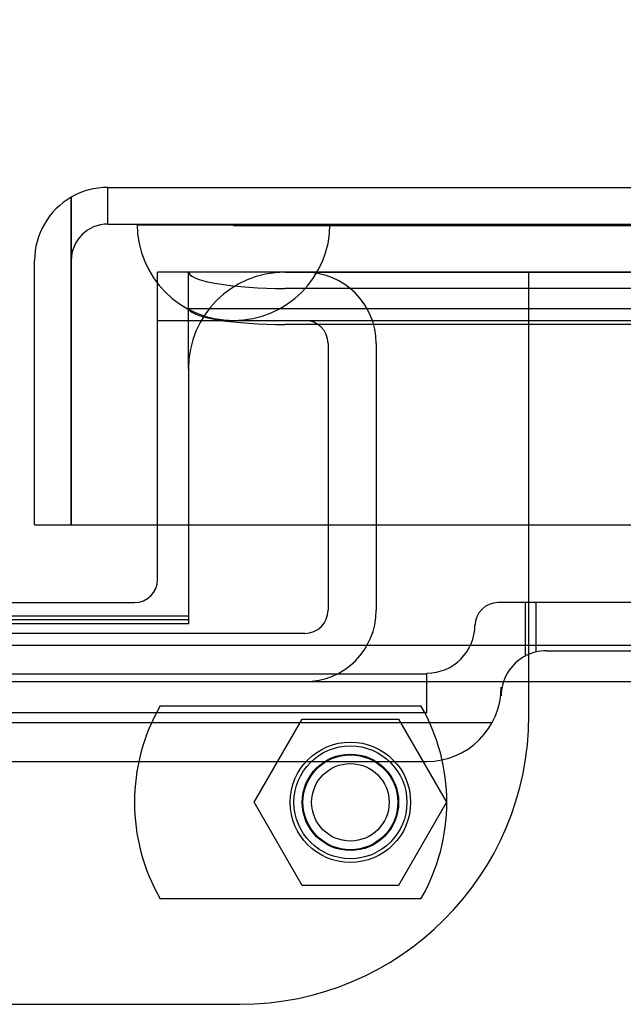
# Model space of a CAD drawing. Header units: inches. Extents: x 1 to 359, y -2 to 239.
# Tile 39 of 103: x 133.34 to 134.9, y 36.23 to 38.79. Entities that reach past the tile are written whole.
import ezdxf
from ezdxf.enums import TextEntityAlignment as Align
from ezdxf.lldxf.tags import DXFTag

# ---------------------------------------------------------------- set-up
doc = ezdxf.new("R2010")
doc.units = ezdxf.units.IN
doc.header["$MEASUREMENT"] = 0
for name, color, linetype in [('COM70098', 7, 'Continuous'), ('COM70220', 7, 'Continuous'), ('COM70739-9', 7, 'Continuous'), ('COM70838', 7, 'Continuous'), ('COM71196-8', 7, 'Continuous'), ('COM71302-3', 7, 'Continuous'), ('COM71303-3', 7, 'Continuous'), ('Default', 7, 'Continuous'), ('GSK87756', 7, 'Continuous'), ('NTS86070', 7, 'Continuous'), ('SCC180005', 7, 'Continuous')]:
    doc.layers.add(name, color=color, linetype=linetype)
doc.styles.add('SEACAD_Times_New_Roman', font='times.ttf')
tags = doc.linetypes.add('HIDDEN2', pattern=[0.1875, 0.125, -0.0625]).pattern_tags.tags
tags[6:7] = [DXFTag(74, 4), DXFTag(75, 0), DXFTag(340, '0'), DXFTag(46, 0.0), DXFTag(50, 0.0), DXFTag(44, 0.0), DXFTag(45, 0.0)]
tags[4:5] = [DXFTag(74, 4), DXFTag(75, 0), DXFTag(340, '0'), DXFTag(46, 0.0), DXFTag(50, 0.0), DXFTag(44, 0.0), DXFTag(45, 0.0)]
doc.dimstyles.new('HAMMOND_(STH_-_540x360)', dxfattribs={"dimtxt": 2, "dimasz": 2.5, "dimexe": 1, "dimexo": 1, "dimgap": 0.5, "dimtad": 0, "dimtih": 1, "dimtoh": 1, "dimzin": 0, "dimdsep": 46, "dimtxsty": 'SEACAD_Times_New_Roman', "dimblk1": '_SE_FILLED', "dimblk2": '_SE_FILLED', "dimsah": 1, "dimcen": 1, "dimadec": 0, "dimazin": 0, "dimtfac": 0.8, "dimtofl": 0, "dimtmove": 0, "dimatfit": 3, "dimfxl": 1, "dimtolj": 1, "dimtzin": 0, "dimarcsym": 0})

# ---------------------------------------------------------------- blocks, each defined once
blk = doc.blocks.new('SE2')
at = {"layer": 'COM70098', "color": 7, "linetype": 'HIDDEN2'}
for p, q in [((134.0237, 38.1331), (133.6937, 38.1331)), ((133.6937, 37.4781), (133.6937, 38.1331)), ((134.6567, 36.9841), (134.6567, 38.1331)), ((130.4067, 36.2341), (133.9067, 36.2341))]:
    blk.add_line(p, q, dxfattribs=at)
at = {"layer": 'COM70098', "color": 7, "linetype": 'Continuous'}
for p, q in [((133.6937, 37.3361), (133.6937, 37.4781)), ((130.6797, 37.2761), (133.6337, 37.2761))]:
    blk.add_line(p, q, dxfattribs=at)
at = {"layer": 'COM70098', "color": 7, "linetype": 'HIDDEN2'}
blk.add_circle((134.1937, 36.7581), 0.1562, dxfattribs=at)
at = {"layer": 'COM70098', "color": 7, "linetype": 'Continuous'}
blk.add_arc((133.6337, 37.3361), 0.06, 270, 0, dxfattribs=at)
at = {"layer": 'COM70098', "color": 7, "linetype": 'HIDDEN2'}
blk.add_arc((133.9067, 36.9841), 0.75, 270, 0, dxfattribs=at)
at = {"layer": 'COM70220', "color": 7, "linetype": 'HIDDEN2'}
for p, q in [((133.6417, 38.2571), (134.1407, 38.2571)), ((133.6417, 38.2561), (133.6417, 38.2571)), ((133.6417, 38.2561), (134.1407, 38.2561)), ((133.8907, 38.2541), (133.6417, 38.2561)), ((134.1397, 38.2561), (133.8907, 38.2541)), ((133.8907, 38.2541), (134.1407, 38.2541)), ((134.1397, 38.2571), (134.1397, 38.2561)), ((134.1407, 38.2571), (166.6087, 38.2571)), ((134.1407, 38.2561), (166.6087, 38.2561)), ((134.1407, 38.2541), (166.6087, 38.2541)), ((133.8907, 38.0081), (134.1407, 38.0081)), ((134.1407, 38.0081), (166.6087, 38.0081))]:
    blk.add_line(p, q, dxfattribs=at)
blk.add_arc((133.8907, 38.2581), 0.25, 180, 0, dxfattribs=at)
at = {"layer": 'COM70739-9', "color": 7, "linetype": 'HIDDEN2'}
for p, q in [((133.6937, 38.0081), (133.8907, 38.0081)), ((134.1357, 37.9481), (134.1357, 37.2561)), ((134.2607, 37.9481), (134.2607, 37.2561)), ((134.0757, 37.1961), (130.2377, 37.1961))]:
    blk.add_line(p, q, dxfattribs=at)
for centre, radius, start, end in [((134.0757, 37.9481), 0.185, 0, 90), ((134.0757, 37.9481), 0.06, 0, 90), ((134.0757, 37.2561), 0.06, 270, 0), ((134.0757, 37.2561), 0.185, 270, 0)]:
    blk.add_arc(centre, radius, start, end, dxfattribs=at)
at = {"layer": 'COM70838', "color": 7, "linetype": 'HIDDEN2'}
for p, q in [((134.6467, 37.2761), (134.5767, 37.2761)), ((134.6467, 37.2761), (134.6467, 37.1374)), ((135.3601, 37.2761), (134.6467, 37.2761)), ((134.6743, 37.2761), (134.6743, 37.1479)), ((134.5167, 37.2161), (134.5167, 37.2181)), ((134.7017, 37.1511), (135.3601, 37.1511)), ((134.3917, 37.0906), (133.1467, 37.0906)), ((134.3917, 36.9906), (134.3917, 37.0931)), ((134.5847, 37.0572), (134.5847, 37.0341)), ((134.3917, 36.9906), (133.2717, 36.9906)), ((134.5608, 36.9642), (133.1467, 36.9642)), ((133.2717, 36.8642), (134.3917, 36.8642))]:
    blk.add_line(p, q, dxfattribs=at)
for centre, radius, start, end in [((134.5767, 37.2161), 0.06, 90, 180), ((134.3917, 37.2181), 0.125, 270, 0), ((134.7017, 37.0341), 0.117, 118.0398, 180), ((134.7017, 37.0341), 0.117, 90, 118.0398), ((134.3917, 37.0572), 0.193, 270, 0)]:
    blk.add_arc(centre, radius, start, end, dxfattribs=at)
at = {"layer": 'COM71196-8', "color": 7, "linetype": 'Continuous'}
for p, q in [((133.5647, 38.3531), (167.1847, 38.3531)), ((133.4697, 38.1631), (133.4697, 38.3277)), ((133.4697, 38.3277), (133.4697, 38.1631)), ((133.3747, 37.4781), (133.3747, 38.1631)), ((133.4697, 38.1631), (133.4697, 37.4781)), ((133.4697, 37.4781), (133.4697, 38.1631)), ((133.3747, 37.4781), (133.4697, 37.4781)), ((133.4697, 37.4781), (167.2796, 37.4781))]:
    blk.add_line(p, q, dxfattribs=at)
at = {"layer": 'COM71196-8', "color": 7, "linetype": 'HIDDEN2'}
for q in [(133.5647, 38.3531), (167.1847, 38.2581)]:
    blk.add_line((133.5647, 38.2581), q, dxfattribs=at)
at = {"layer": 'COM71196-8', "color": 7, "linetype": 'Continuous'}
for start, end in [(90, 120), (120, 180)]:
    blk.add_arc((133.5647, 38.1631), 0.19, start, end, dxfattribs=at)
at = {"layer": 'COM71196-8', "color": 7, "linetype": 'HIDDEN2'}
blk.add_arc((133.5647, 38.1631), 0.095, 90, 180, dxfattribs=at)
at = {"layer": 'COM71196-8', "color": 7, "linetype": 'Continuous'}
blk.add_ellipse((133.5647, 38.1631), major_axis=(0, -0.19), ratio=0.999171, start_param=3.141593, end_param=3.665191, dxfattribs=at)
at = {"layer": 'COM71196-8', "color": 7, "linetype": 'HIDDEN2'}
blk.add_ellipse((133.5647, 38.1631), major_axis=(0, -0.095), ratio=0.999171, start_param=3.141593, end_param=4.712389, dxfattribs=at)
at = {"layer": 'COM71302-3', "color": 7, "linetype": 'HIDDEN2'}
for p, q in [((133.7737, 37.9905), (133.7737, 38.1335)), ((166.8117, 38.1335), (133.7737, 38.1335)), ((133.7743, 38.1313), (133.7737, 38.1333)), ((166.8117, 38.091), (134.0237, 38.091)), ((166.8117, 38.0385), (133.774, 38.0385)), ((133.7737, 37.8831), (133.7737, 37.9905)), ((166.8117, 37.9975), (134.0237, 37.9975)), ((130.5397, 37.2325), (133.7737, 37.2325))]:
    blk.add_line(p, q, dxfattribs=at)
for centre in [(134.0237, 38.1344), (134.0237, 38.0409)]:
    blk.add_ellipse(centre, major_axis=(-0.25, 0), ratio=0.173648, start_param=0.071883, end_param=1.570796, dxfattribs=at)
at = {"layer": 'COM71303-3', "color": 7, "linetype": 'HIDDEN2'}
for p, q in [((134.0237, 38.1331), (166.9067, 38.1331)), ((133.7737, 37.8831), (133.7737, 37.4781)), ((133.7737, 37.2413), (133.7737, 37.2214)), ((133.7737, 37.2214), (130.5397, 37.2214)), ((96.2217, 37.0711), (168.0917, 37.0711))]:
    blk.add_line(p, q, dxfattribs=at)
at = {"layer": 'COM71303-3', "color": 7, "linetype": 'Continuous'}
for p, q in [((133.7737, 37.4781), (133.7737, 37.2611)), ((133.7737, 37.2413), (130.5397, 37.2413)), ((133.7737, 37.2611), (133.7737, 37.2413)), ((96.2217, 37.1661), (168.0917, 37.1661))]:
    blk.add_line(p, q, dxfattribs=at)
at = {"layer": 'COM71303-3', "color": 7, "linetype": 'HIDDEN2'}
blk.add_arc((134.0237, 37.8831), 0.25, 90, 180, dxfattribs=at)
at = {"layer": 'GSK87756', "color": 7, "linetype": 'HIDDEN2'}
blk.add_circle((134.1937, 36.7581), 0.125, dxfattribs=at)
at = {"layer": 'NTS86070', "color": 7, "linetype": 'HIDDEN2'}
for p, q in [((133.7007, 37.0081), (134.3767, 37.0081)), ((134.3767, 36.5081), (133.7007, 36.5081))]:
    blk.add_line(p, q, dxfattribs=at)
for radius in [0.1465, 0.125, 0.1005]:
    blk.add_circle((134.1937, 36.7581), radius, dxfattribs=at)
for centre, start, end in [((134.1337, 36.7581), 150, 210), ((133.9437, 36.7581), 330, 30)]:
    blk.add_arc(centre, 0.5, start, end, dxfattribs=at)
at = {"layer": 'SCC180005', "color": 7, "linetype": 'HIDDEN2'}
for p, q in [((133.9443, 36.7581), (134.069, 36.9741)), ((134.069, 36.9741), (134.3184, 36.9741)), ((134.3184, 36.9741), (134.4431, 36.7581)), ((134.069, 36.5421), (133.9443, 36.7581)), ((134.4431, 36.7581), (134.3184, 36.5421)), ((134.3184, 36.5421), (134.069, 36.5421))]:
    blk.add_line(p, q, dxfattribs=at)
blk.add_circle((134.1937, 36.7581), 0.123, dxfattribs=at)
blk = doc.blocks.new('DMBLK69')
at = {"layer": 'Default', "linetype": 'Continuous', "transparency": 16777216}
for points in [[(136.7607, 46.2471), (134.2607, 45.8304), (136.7607, 45.4137)], [(164.3117, 46.2471), (164.3117, 45.4137), (166.8117, 45.8304)]]:
    blk.add_hatch(color=7, dxfattribs=at).paths.add_polyline_path(points)
at = {"layer": 'Default', "color": 7, "linetype": 'Continuous', "transparency": 16777216}
for p, q in [((134.2607, 38.9481), (134.2607, 46.8304)), ((166.8117, 39.1331), (166.8117, 46.8304)), ((134.2607, 45.8304), (142.2769, 45.8304)), ((158.7954, 45.8304), (166.8117, 45.8304))]:
    blk.add_line(p, q, dxfattribs=at)
at = {"layer": 'Default', "color": 7, "linetype": 'Continuous', "transparency": 16777216, "style": 'SEACAD_Times_New_Roman'}
for s, p in [('32.55', (147.1238, 46.8304)), ('OPENNING', (142.9769, 43.8304))]:
    blk.add_text(s, height=2, dxfattribs=at).set_placement(p, align=Align.TOP_LEFT)
blk = doc.blocks.new('_SE_FILLED')
at = {"color": 0}
blk.add_line((0, 0), (-1, 0), dxfattribs=at)
blk.add_solid([(0, 0), (-1, -0.1665), (-1, 0.1665), (0, 0)], dxfattribs=at)

msp = doc.modelspace()

# ---------------------------------------------------------------- block references
at = {"layer": 'Default'}
msp.add_blockref('SE2', (0, 0), dxfattribs=at)

# ---------------------------------------------------------------- dimensions: what is measured, and where the dimension line sits
at = {"layer": 'Default', "color": 7, "linetype": 'Continuous'}
dim = msp.add_linear_dim(base=(166.8117, 45.8304), p1=(134.2607, 37.9481), p2=(166.8117, 37.2611), text='\\A1;<>\\POPENNING', dimstyle='HAMMOND_(STH_-_540x360)', dxfattribs=at)
dim.commit()
dim.dimension.update_dxf_attribs({"geometry": 'DMBLK69', "text_midpoint": (150.5362, 45.8304), "dimtype": 160})

doc.saveas('drawing.dxf')
